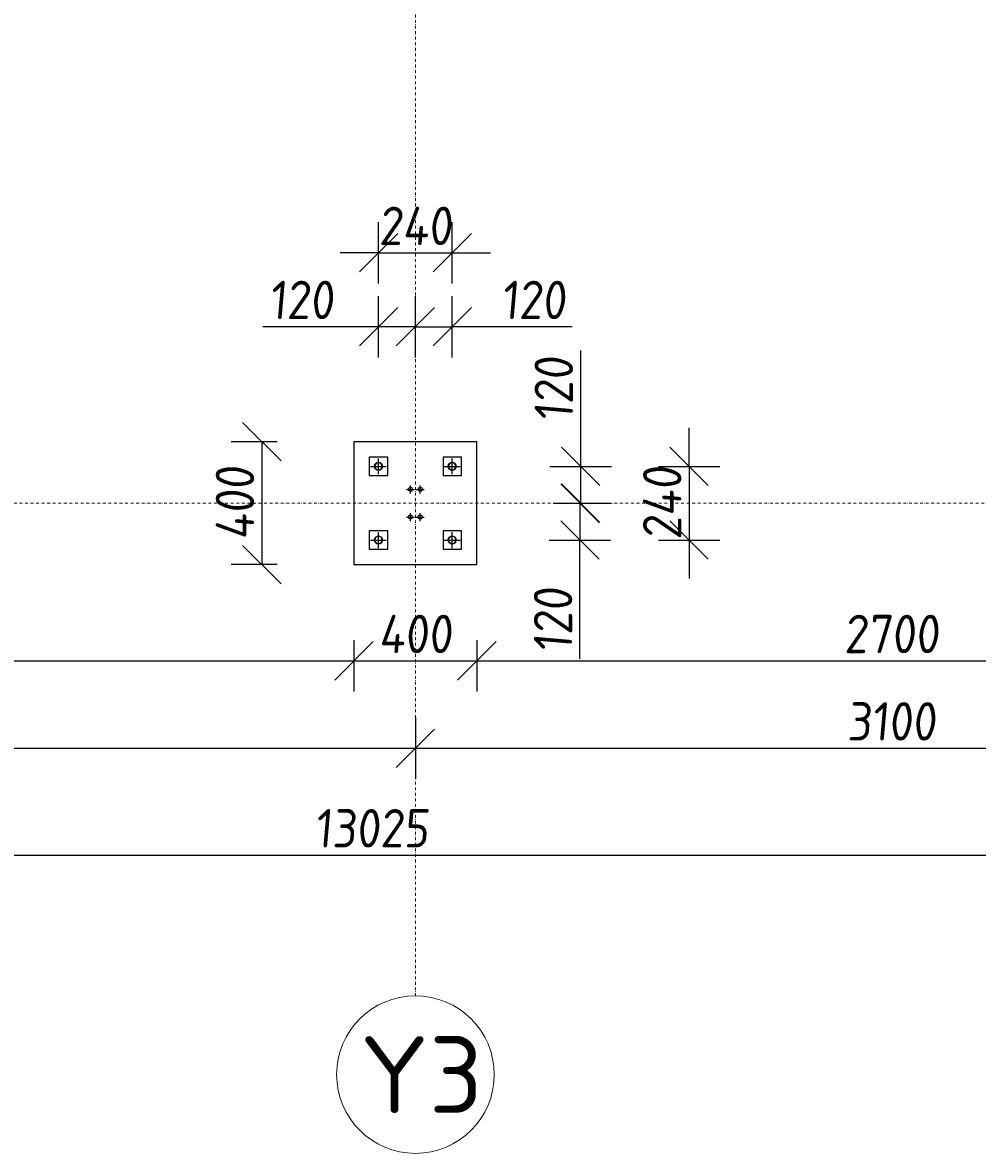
# Model space of a CAD drawing. Header units: millimetres. Extents: x -466 to 16805, y 551 to 14310.
# Tile 4 of 9: x 7351 to 10460, y 551 to 4233. Entities that reach past the tile are written whole.
import ezdxf

# ---------------------------------------------------------------- set-up
doc = ezdxf.new("R2010")
doc.units = ezdxf.units.MM
doc.linetypes.add('CENTER', pattern=[2, 1.25, -0.25, 0.25, -0.25])
doc.linetypes.add('Kropki i Kreski', pattern=[360, 180, -90, 0, -90])
doc.layers.add('Osie_Nr_pióra__101_Nr_pióra__7', color=3, linetype='Continuous', lineweight=18)
for name, color, linetype in [('Rbcs_EX_Osie', 7, 'Continuous'), ('Rbcs_EX_Profile', 7, 'Continuous'), ('Rbcs_EX_Siatki', 7, 'Continuous'), ('Rbcs_EX_Wymiary', 7, 'Continuous')]:
    doc.layers.add(name, color=color, linetype=linetype)
doc.styles.add('RBCS_dim', font='isocpeur.ttf', dxfattribs={"width": 0.9, "oblique": 5})
doc.styles.add('RBCS_opis1', font='isocpeur.ttf', dxfattribs={"oblique": 5, "height": 5})
doc.dimstyles.new('Copy of RBCS_STANDARD', dxfattribs={"dimtxt": 2.5, "dimasz": 2.5, "dimexe": 2, "dimexo": 5, "dimgap": 0.5, "dimtad": 1, "dimdec": 0, "dimtxsty": 'RBCS_dim', "dimblk": 'OBLIQUE', "dimcen": 2.5, "dimclrd": 3, "dimclre": 3, "dimclrt": 6, "dimadec": 0, "dimazin": 0, "dimtfac": 1, "dimtdec": 0, "dimtix": 1, "dimtmove": 0, "dimatfit": 3, "dimfxl": 2, "dimfxlon": 1, "dimarcsym": 0})

# ---------------------------------------------------------------- blocks, each defined once
blk = doc.blocks.new('_OBLIQUE')
at = {"color": 0, "linetype": 'ByBlock'}
blk.add_line((-0.5, -0.5), (0.5, 0.5), dxfattribs=at)
blk = doc.blocks.new('*D219')
at = {"layer": 'Defpoints', "color": 0, "lineweight": 25, "transparency": 16777216}
for p in [(5730.1, 2471.9), (8430.1, 2471.9), (8430.1, 2155.1)]:
    blk.add_point(p, dxfattribs=at)
at = {"layer": 'Rbcs_EX_Wymiary', "color": 3, "lineweight": -2, "transparency": 16777216}
for p, q in [((5730.1, 2221.9), (5730.1, 2055.1)), ((8430.1, 2221.9), (8430.1, 2055.1)), ((5730.1, 2155.1), (8430.1, 2155.1))]:
    blk.add_line(p, q, dxfattribs=at)
at = {"layer": 'Rbcs_EX_Wymiary', "color": 3, "lineweight": -2, "transparency": 16777216, "xscale": 125, "yscale": 125, "zscale": 125, "rotation": 180}
blk.add_blockref('_OBLIQUE', (5730.1, 2155.1), dxfattribs=at)
at = {"layer": 'Rbcs_EX_Wymiary', "color": 3, "lineweight": -2, "transparency": 16777216, "xscale": 125, "yscale": 125, "zscale": 125}
blk.add_blockref('_OBLIQUE', (8430.1, 2155.1), dxfattribs=at)
at = {"layer": 'Rbcs_EX_Wymiary', "color": 6, "transparency": 16777216, "insert": (7080.1, 2242.6), "char_height": 125, "attachment_point": 5, "style": 'RBCS_dim'}
blk.add_mtext('2700', dxfattribs=at)
blk = doc.blocks.new('*D220')
at = {"layer": 'Defpoints', "color": 0, "lineweight": 25, "transparency": 16777216}
for p in [(8430.1, 2471.9), (8830.1, 2471.9), (8830.1, 2155.1)]:
    blk.add_point(p, dxfattribs=at)
at = {"layer": 'Rbcs_EX_Wymiary', "color": 3, "lineweight": -2, "transparency": 16777216}
for p, q in [((8430.1, 2221.9), (8430.1, 2055.1)), ((8830.1, 2221.9), (8830.1, 2055.1)), ((8430.1, 2155.1), (8830.1, 2155.1))]:
    blk.add_line(p, q, dxfattribs=at)
at = {"layer": 'Rbcs_EX_Wymiary', "color": 3, "lineweight": -2, "transparency": 16777216, "xscale": 125, "yscale": 125, "zscale": 125, "rotation": 180}
blk.add_blockref('_OBLIQUE', (8430.1, 2155.1), dxfattribs=at)
at = {"layer": 'Rbcs_EX_Wymiary', "color": 3, "lineweight": -2, "transparency": 16777216, "xscale": 125, "yscale": 125, "zscale": 125}
blk.add_blockref('_OBLIQUE', (8830.1, 2155.1), dxfattribs=at)
at = {"layer": 'Rbcs_EX_Wymiary', "color": 6, "transparency": 16777216, "insert": (8630.1, 2242.6), "char_height": 125, "attachment_point": 5, "style": 'RBCS_dim'}
blk.add_mtext('400', dxfattribs=at)
blk = doc.blocks.new('*D221')
at = {"layer": 'Defpoints', "color": 0, "lineweight": 25, "transparency": 16777216}
for p in [(8830.1, 2471.9), (11530.1, 2471.8), (11530.1, 2155.1)]:
    blk.add_point(p, dxfattribs=at)
at = {"layer": 'Rbcs_EX_Wymiary', "color": 3, "lineweight": -2, "transparency": 16777216}
for p, q in [((8830.1, 2221.9), (8830.1, 2055.1)), ((11530.1, 2221.8), (11530.1, 2055.1)), ((8830.1, 2155.1), (11530.1, 2155.1))]:
    blk.add_line(p, q, dxfattribs=at)
at = {"layer": 'Rbcs_EX_Wymiary', "color": 3, "lineweight": -2, "transparency": 16777216, "xscale": 125, "yscale": 125, "zscale": 125, "rotation": 180}
blk.add_blockref('_OBLIQUE', (8830.1, 2155.1), dxfattribs=at)
at = {"layer": 'Rbcs_EX_Wymiary', "color": 3, "lineweight": -2, "transparency": 16777216, "xscale": 125, "yscale": 125, "zscale": 125}
blk.add_blockref('_OBLIQUE', (11530.1, 2155.1), dxfattribs=at)
at = {"layer": 'Rbcs_EX_Wymiary', "color": 6, "transparency": 16777216, "insert": (10180.1, 2242.6), "char_height": 125, "attachment_point": 5, "style": 'RBCS_dim'}
blk.add_mtext('2700', dxfattribs=at)
blk = doc.blocks.new('*D227')
at = {"layer": 'Defpoints', "color": 0, "lineweight": 25, "transparency": 16777216}
for p in [(5530.1, 2471.9), (8630.1, 2471.9), (8630.1, 1870.6)]:
    blk.add_point(p, dxfattribs=at)
at = {"layer": 'Rbcs_EX_Wymiary', "color": 3, "lineweight": -2, "transparency": 16777216}
for p, q in [((5530.1, 1970.6), (5530.1, 1770.6)), ((8630.1, 1970.6), (8630.1, 1770.6)), ((5530.1, 1870.6), (8630.1, 1870.6))]:
    blk.add_line(p, q, dxfattribs=at)
at = {"layer": 'Rbcs_EX_Wymiary', "color": 3, "lineweight": -2, "transparency": 16777216, "xscale": 125, "yscale": 125, "zscale": 125, "rotation": 180}
blk.add_blockref('_OBLIQUE', (5530.1, 1870.6), dxfattribs=at)
at = {"layer": 'Rbcs_EX_Wymiary', "color": 3, "lineweight": -2, "transparency": 16777216, "xscale": 125, "yscale": 125, "zscale": 125}
blk.add_blockref('_OBLIQUE', (8630.1, 1870.6), dxfattribs=at)
at = {"layer": 'Rbcs_EX_Wymiary', "color": 6, "transparency": 16777216, "insert": (7080.1, 1958.1), "char_height": 125, "attachment_point": 5, "style": 'RBCS_dim'}
blk.add_mtext('3100', dxfattribs=at)
blk = doc.blocks.new('*D228')
at = {"layer": 'Defpoints', "color": 0, "lineweight": 25, "transparency": 16777216}
for p in [(8630.1, 2471.9), (11730.1, 2471.8), (11730.1, 1870.6)]:
    blk.add_point(p, dxfattribs=at)
at = {"layer": 'Rbcs_EX_Wymiary', "color": 3, "lineweight": -2, "transparency": 16777216}
for p, q in [((8630.1, 1970.6), (8630.1, 1770.6)), ((11730.1, 1970.6), (11730.1, 1770.6)), ((8630.1, 1870.6), (11730.1, 1870.6))]:
    blk.add_line(p, q, dxfattribs=at)
at = {"layer": 'Rbcs_EX_Wymiary', "color": 3, "lineweight": -2, "transparency": 16777216, "xscale": 125, "yscale": 125, "zscale": 125, "rotation": 180}
blk.add_blockref('_OBLIQUE', (8630.1, 1870.6), dxfattribs=at)
at = {"layer": 'Rbcs_EX_Wymiary', "color": 3, "lineweight": -2, "transparency": 16777216, "xscale": 125, "yscale": 125, "zscale": 125}
blk.add_blockref('_OBLIQUE', (11730.1, 1870.6), dxfattribs=at)
at = {"layer": 'Rbcs_EX_Wymiary', "color": 6, "transparency": 16777216, "insert": (10180.1, 1958.1), "char_height": 125, "attachment_point": 5, "style": 'RBCS_dim'}
blk.add_mtext('3100', dxfattribs=at)
blk = doc.blocks.new('*D231')
at = {"layer": 'Defpoints', "color": 0, "lineweight": 25, "transparency": 16777216}
for p in [(1975.1, 2488.9), (15000.1, 2488.9), (15000.1, 1522.6)]:
    blk.add_point(p, dxfattribs=at)
at = {"layer": 'Rbcs_EX_Wymiary', "color": 3, "lineweight": -2, "transparency": 16777216}
for p, q in [((1975.1, 1622.6), (1975.1, 1422.6)), ((15000.1, 1622.6), (15000.1, 1422.6)), ((1975.1, 1522.6), (15000.1, 1522.6))]:
    blk.add_line(p, q, dxfattribs=at)
at = {"layer": 'Rbcs_EX_Wymiary', "color": 3, "lineweight": -2, "transparency": 16777216, "xscale": 125, "yscale": 125, "zscale": 125, "rotation": 180}
blk.add_blockref('_OBLIQUE', (1975.1, 1522.6), dxfattribs=at)
at = {"layer": 'Rbcs_EX_Wymiary', "color": 3, "lineweight": -2, "transparency": 16777216, "xscale": 125, "yscale": 125, "zscale": 125}
blk.add_blockref('_OBLIQUE', (15000.1, 1522.6), dxfattribs=at)
at = {"layer": 'Rbcs_EX_Wymiary', "color": 6, "transparency": 16777216, "insert": (8487.6, 1610.1), "char_height": 125, "attachment_point": 5, "style": 'RBCS_dim'}
blk.add_mtext('13025', dxfattribs=at)
blk = doc.blocks.new('*D123')
at = {"layer": 'Defpoints', "color": 0, "lineweight": 25, "transparency": 16777216}
for p in [(8750.1, 2788.4), (8830.1, 2668.4), (9168.2, 2668.4)]:
    blk.add_point(p, dxfattribs=at)
at = {"layer": 'Rbcs_EX_Wymiary', "color": 3, "lineweight": -2, "transparency": 16777216}
for p, q in [((9168.2, 2788.4), (9168.2, 3165.5)), ((9068.2, 2788.4), (9268.2, 2788.4)), ((9168.2, 2668.4), (9168.2, 2788.4)), ((9080.1, 2668.4), (9268.2, 2668.4))]:
    blk.add_line(p, q, dxfattribs=at)
at = {"layer": 'Rbcs_EX_Wymiary', "color": 3, "lineweight": -2, "transparency": 16777216, "xscale": 125, "yscale": 125, "zscale": 125}
for p, rotation in [((9168.2, 2788.4), 90), ((9168.2, 2668.4), 270)]:
    blk.add_blockref('_OBLIQUE', p, dxfattribs=dict(at, rotation=rotation))
at = {"layer": 'Rbcs_EX_Wymiary', "color": 6, "transparency": 16777216, "insert": (9080.7, 3039.4), "char_height": 125, "attachment_point": 5, "rotation": 90, "style": 'RBCS_dim'}
blk.add_mtext('120', dxfattribs=at)
blk = doc.blocks.new('*D124')
at = {"layer": 'Defpoints', "color": 0, "lineweight": 25, "transparency": 16777216}
for p in [(8830.1, 2668.4), (8750.1, 2548.4), (9165.7, 2548.4)]:
    blk.add_point(p, dxfattribs=at)
at = {"layer": 'Rbcs_EX_Wymiary', "color": 3, "lineweight": -2, "transparency": 16777216}
for p, q in [((9080.1, 2668.4), (9265.7, 2668.4)), ((9165.7, 2668.4), (9165.7, 2548.4)), ((9065.7, 2548.4), (9265.7, 2548.4)), ((9165.7, 2161.5), (9165.7, 2548.4))]:
    blk.add_line(p, q, dxfattribs=at)
at = {"layer": 'Rbcs_EX_Wymiary', "color": 3, "lineweight": -2, "transparency": 16777216, "xscale": 125, "yscale": 125, "zscale": 125}
for p, rotation in [((9165.7, 2668.4), 90), ((9165.7, 2548.4), 270)]:
    blk.add_blockref('_OBLIQUE', p, dxfattribs=dict(at, rotation=rotation))
at = {"layer": 'Rbcs_EX_Wymiary', "color": 6, "transparency": 16777216, "insert": (9078.2, 2287.6), "char_height": 125, "attachment_point": 5, "rotation": 90, "style": 'RBCS_dim'}
blk.add_mtext('120', dxfattribs=at)
blk = doc.blocks.new('*D125')
at = {"layer": 'Defpoints', "color": 0, "lineweight": 25, "transparency": 16777216}
for p in [(7452.3, 2788.4), (7452.3, 2548.4), (9521.1, 2548.4)]:
    blk.add_point(p, dxfattribs=at)
at = {"layer": 'Rbcs_EX_Wymiary', "color": 3, "lineweight": -2, "transparency": 16777216}
for p, q in [((9521.1, 2788.4), (9521.1, 2913.4)), ((9421.1, 2788.4), (9621.1, 2788.4)), ((9521.1, 2788.4), (9521.1, 2548.4)), ((9421.1, 2548.4), (9621.1, 2548.4)), ((9521.1, 2548.4), (9521.1, 2423.4))]:
    blk.add_line(p, q, dxfattribs=at)
at = {"layer": 'Rbcs_EX_Wymiary', "color": 3, "lineweight": -2, "transparency": 16777216, "xscale": 125, "yscale": 125, "zscale": 125}
for p, rotation in [((9521.1, 2788.4), 270), ((9521.1, 2548.4), 90)]:
    blk.add_blockref('_OBLIQUE', p, dxfattribs=dict(at, rotation=rotation))
at = {"layer": 'Rbcs_EX_Wymiary', "color": 6, "transparency": 16777216, "insert": (9433.6, 2668.4), "char_height": 125, "attachment_point": 5, "rotation": 90, "style": 'RBCS_dim'}
blk.add_mtext('240', dxfattribs=at)
blk = doc.blocks.new('*D126')
at = {"layer": 'Defpoints', "color": 0, "lineweight": 25, "transparency": 16777216}
for p in [(8430.1, 2868.4), (8130.1, 2468.4), (8430.1, 2468.4)]:
    blk.add_point(p, dxfattribs=at)
at = {"layer": 'Rbcs_EX_Wymiary', "color": 3, "lineweight": -2, "transparency": 16777216}
for p, q in [((8180.1, 2868.4), (8030.1, 2868.4)), ((8130.1, 2868.4), (8130.1, 2468.4)), ((8180.1, 2468.4), (8030.1, 2468.4))]:
    blk.add_line(p, q, dxfattribs=at)
at = {"layer": 'Rbcs_EX_Wymiary', "color": 3, "lineweight": -2, "transparency": 16777216, "xscale": 125, "yscale": 125, "zscale": 125}
for p, rotation in [((8130.1, 2868.4), 90), ((8130.1, 2468.4), 270)]:
    blk.add_blockref('_OBLIQUE', p, dxfattribs=dict(at, rotation=rotation))
at = {"layer": 'Rbcs_EX_Wymiary', "color": 6, "transparency": 16777216, "insert": (8042.6, 2668.4), "char_height": 125, "attachment_point": 5, "rotation": 90, "style": 'RBCS_dim'}
blk.add_mtext('400', dxfattribs=at)
blk = doc.blocks.new('*D127')
at = {"layer": 'Defpoints', "color": 0, "lineweight": 25, "transparency": 16777216}
for p in [(8630.1, 3242.7), (8630.1, 2868.4), (8510.1, 2788.4)]:
    blk.add_point(p, dxfattribs=at)
at = {"layer": 'Rbcs_EX_Wymiary', "color": 3, "lineweight": -2, "transparency": 16777216}
for p, q in [((8510.1, 3142.7), (8510.1, 3342.7)), ((8630.1, 3142.7), (8630.1, 3342.7)), ((8510.1, 3242.7), (8133, 3242.7)), ((8630.1, 3242.7), (8510.1, 3242.7))]:
    blk.add_line(p, q, dxfattribs=at)
at = {"layer": 'Rbcs_EX_Wymiary', "color": 3, "lineweight": -2, "transparency": 16777216, "xscale": 125, "yscale": 125, "zscale": 125, "rotation": 180}
blk.add_blockref('_OBLIQUE', (8510.1, 3242.7), dxfattribs=at)
at = {"layer": 'Rbcs_EX_Wymiary', "color": 3, "lineweight": -2, "transparency": 16777216, "xscale": 125, "yscale": 125, "zscale": 125}
blk.add_blockref('_OBLIQUE', (8630.1, 3242.7), dxfattribs=at)
at = {"layer": 'Rbcs_EX_Wymiary', "color": 6, "transparency": 16777216, "insert": (8259.1, 3330.2), "char_height": 125, "attachment_point": 5, "style": 'RBCS_dim'}
blk.add_mtext('120', dxfattribs=at)
blk = doc.blocks.new('*D128')
at = {"layer": 'Defpoints', "color": 0, "lineweight": 25, "transparency": 16777216}
for p in [(8750.1, 3242.7), (8630.1, 2868.4), (8750.1, 2788.4)]:
    blk.add_point(p, dxfattribs=at)
at = {"layer": 'Rbcs_EX_Wymiary', "color": 3, "lineweight": -2, "transparency": 16777216}
for p, q in [((8630.1, 3142.7), (8630.1, 3342.7)), ((8750.1, 3142.7), (8750.1, 3342.7)), ((8630.1, 3242.7), (8750.1, 3242.7)), ((9140.9, 3242.7), (8750.1, 3242.7))]:
    blk.add_line(p, q, dxfattribs=at)
at = {"layer": 'Rbcs_EX_Wymiary', "color": 3, "lineweight": -2, "transparency": 16777216, "xscale": 125, "yscale": 125, "zscale": 125, "rotation": 180}
blk.add_blockref('_OBLIQUE', (8630.1, 3242.7), dxfattribs=at)
at = {"layer": 'Rbcs_EX_Wymiary', "color": 3, "lineweight": -2, "transparency": 16777216, "xscale": 125, "yscale": 125, "zscale": 125}
blk.add_blockref('_OBLIQUE', (8750.1, 3242.7), dxfattribs=at)
at = {"layer": 'Rbcs_EX_Wymiary', "color": 6, "transparency": 16777216, "insert": (9014.8, 3330.2), "char_height": 125, "attachment_point": 5, "style": 'RBCS_dim'}
blk.add_mtext('120', dxfattribs=at)
blk = doc.blocks.new('*D129')
at = {"layer": 'Defpoints', "color": 0, "lineweight": 25, "transparency": 16777216}
for p in [(8750.1, 3483.7), (8510.1, 2788.4), (8750.1, 2788.4)]:
    blk.add_point(p, dxfattribs=at)
at = {"layer": 'Rbcs_EX_Wymiary', "color": 3, "lineweight": -2, "transparency": 16777216}
for p, q in [((8510.1, 3383.7), (8510.1, 3583.7)), ((8750.1, 3383.7), (8750.1, 3583.7)), ((8510.1, 3483.7), (8385.1, 3483.7)), ((8510.1, 3483.7), (8750.1, 3483.7)), ((8750.1, 3483.7), (8875.1, 3483.7))]:
    blk.add_line(p, q, dxfattribs=at)
at = {"layer": 'Rbcs_EX_Wymiary', "color": 3, "lineweight": -2, "transparency": 16777216, "xscale": 125, "yscale": 125, "zscale": 125}
blk.add_blockref('_OBLIQUE', (8510.1, 3483.7), dxfattribs=at)
at = {"layer": 'Rbcs_EX_Wymiary', "color": 3, "lineweight": -2, "transparency": 16777216, "xscale": 125, "yscale": 125, "zscale": 125, "rotation": 180}
blk.add_blockref('_OBLIQUE', (8750.1, 3483.7), dxfattribs=at)
at = {"layer": 'Rbcs_EX_Wymiary', "color": 6, "transparency": 16777216, "insert": (8630.1, 3571.2), "char_height": 125, "attachment_point": 5, "style": 'RBCS_dim'}
blk.add_mtext('240', dxfattribs=at)

msp = doc.modelspace()

# ---------------------------------------------------------------- linework, layer by layer
at = {"layer": 'Osie_Nr_pióra__101_Nr_pióra__7', "linetype": 'Kropki i Kreski', "ltscale": 0.05}
for p, q in [((8630.3, 1064.5), (8630.2, 12823.5)), ((47, 2668.4), (16291.7, 2668.3))]:
    msp.add_line(p, q, dxfattribs=at)
at = {"layer": 'Osie_Nr_pióra__101_Nr_pióra__7', "linetype": 'Continuous'}
msp.add_line((8630.1, 1064.4), (8630.2, 1064.4), dxfattribs=at)
msp.add_line((8630.1, 1064.4), (8630.2, 1064.4), dxfattribs=at)
at = {"layer": 'Rbcs_EX_Osie', "color": 5, "linetype": 'CENTER'}
for p, q in [((8510.1, 2762.4), (8510.1, 2814.4)), ((8750.1, 2762.4), (8750.1, 2814.4)), ((8484.1, 2788.4), (8536.1, 2788.4)), ((8724.1, 2788.4), (8776.1, 2788.4)), ((8614.1, 2700.4), (8614.1, 2726.4)), ((8646.1, 2700.4), (8646.1, 2726.4)), ((8601.1, 2713.4), (8627.1, 2713.4)), ((8633.1, 2713.4), (8659.1, 2713.4)), ((8601.1, 2623.4), (8627.1, 2623.4)), ((8614.1, 2610.4), (8614.1, 2636.4)), ((8633.1, 2623.4), (8659.1, 2623.4)), ((8646.1, 2610.4), (8646.1, 2636.4)), ((8484.1, 2548.4), (8536.1, 2548.4)), ((8510.1, 2522.4), (8510.1, 2574.4)), ((8724.1, 2548.4), (8776.1, 2548.4)), ((8750.1, 2522.4), (8750.1, 2574.4))]:
    msp.add_line(p, q, dxfattribs=at)
at = {"layer": 'Rbcs_EX_Profile'}
for p, q in [((8830.1, 2868.4), (8430.1, 2868.4)), ((8430.1, 2868.4), (8430.1, 2468.4)), ((8830.1, 2468.4), (8830.1, 2868.4)), ((8540.1, 2818.4), (8480.1, 2818.4)), ((8480.1, 2818.4), (8480.1, 2758.4)), ((8505.6, 2799.7), (8501.7, 2797.1)), ((8505.6, 2799.4), (8501.7, 2796.8)), ((8510.1, 2800.6), (8505.6, 2799.7)), ((8510.1, 2800.4), (8505.6, 2799.4)), ((8514.7, 2799.7), (8510.1, 2800.6)), ((8514.7, 2799.4), (8510.1, 2800.4)), ((8518.6, 2797.1), (8514.7, 2799.7)), ((8518.6, 2796.8), (8514.7, 2799.4)), ((8540.1, 2758.4), (8540.1, 2818.4)), ((8780.1, 2818.4), (8720.1, 2818.4)), ((8720.1, 2818.4), (8720.1, 2758.4)), ((8745.6, 2799.7), (8741.7, 2797.1)), ((8745.6, 2799.4), (8741.7, 2796.8)), ((8750.1, 2800.6), (8745.6, 2799.7)), ((8750.1, 2800.4), (8745.6, 2799.4)), ((8754.7, 2799.7), (8750.1, 2800.6)), ((8754.7, 2799.4), (8750.1, 2800.4)), ((8758.6, 2797.1), (8754.7, 2799.7)), ((8758.6, 2796.8), (8754.7, 2799.4)), ((8780.1, 2758.4), (8780.1, 2818.4)), ((8499.1, 2793.2), (8498.1, 2788.6)), ((8499.1, 2792.9), (8498.1, 2788.4)), ((8498.1, 2788.6), (8498.1, 2783.4)), ((8498.1, 2788.4), (8499.1, 2783.8)), ((8501.7, 2797.1), (8499.1, 2793.2)), ((8501.7, 2796.8), (8499.1, 2792.9)), ((8499.1, 2783.8), (8501.7, 2779.9)), ((8501.7, 2779.9), (8505.6, 2777.3)), ((8505.6, 2777.3), (8510.1, 2776.4)), ((8510.1, 2776.4), (8514.7, 2777.3)), ((8514.7, 2777.3), (8518.6, 2779.9)), ((8521.2, 2793.2), (8518.6, 2797.1)), ((8521.2, 2792.9), (8518.6, 2796.8)), ((8518.6, 2779.9), (8521.2, 2783.8)), ((8522.1, 2788.6), (8521.2, 2793.2)), ((8522.1, 2788.4), (8521.2, 2792.9)), ((8521.2, 2783.8), (8522.1, 2788.4)), ((8522.1, 2783.4), (8522.1, 2788.6)), ((8739.1, 2793.2), (8738.1, 2788.6)), ((8739.1, 2792.9), (8738.1, 2788.4)), ((8738.1, 2788.6), (8738.1, 2783.4)), ((8738.1, 2788.4), (8739.1, 2783.8)), ((8741.7, 2797.1), (8739.1, 2793.2)), ((8741.7, 2796.8), (8739.1, 2792.9)), ((8739.1, 2783.8), (8741.7, 2779.9)), ((8741.7, 2779.9), (8745.6, 2777.3)), ((8745.6, 2777.3), (8750.1, 2776.4)), ((8750.1, 2776.4), (8754.7, 2777.3)), ((8754.7, 2777.3), (8758.6, 2779.9)), ((8761.2, 2793.2), (8758.6, 2797.1)), ((8761.2, 2792.9), (8758.6, 2796.8)), ((8758.6, 2779.9), (8761.2, 2783.8)), ((8762.1, 2788.6), (8761.2, 2793.2)), ((8762.1, 2788.4), (8761.2, 2792.9)), ((8761.2, 2783.8), (8762.1, 2788.4)), ((8762.1, 2783.4), (8762.1, 2788.6)), ((8480.1, 2758.4), (8540.1, 2758.4)), ((8720.1, 2758.4), (8780.1, 2758.4)), ((8540.1, 2578.4), (8480.1, 2578.4)), ((8480.1, 2578.4), (8480.1, 2518.4)), ((8540.1, 2518.4), (8540.1, 2578.4)), ((8780.1, 2578.4), (8720.1, 2578.4)), ((8720.1, 2578.4), (8720.1, 2518.4)), ((8780.1, 2518.4), (8780.1, 2578.4)), ((8499.1, 2553.4), (8498.1, 2548.8)), ((8498.1, 2553.3), (8498.1, 2548.6)), ((8498.1, 2548.8), (8499.1, 2544.2)), ((8499.1, 2544.2), (8498.1, 2548.8)), ((8498.1, 2548.6), (8499.1, 2544)), ((8501.7, 2557.3), (8499.1, 2553.4)), ((8499.1, 2544.2), (8501.7, 2540.3)), ((8499.1, 2544), (8501.7, 2540.1)), ((8505.6, 2559.9), (8501.7, 2557.3)), ((8501.7, 2540.3), (8505.6, 2537.7)), ((8510.1, 2560.8), (8505.6, 2559.9)), ((8514.7, 2559.9), (8510.1, 2560.8)), ((8518.6, 2557.3), (8514.7, 2559.9)), ((8514.7, 2537.7), (8518.6, 2540.3)), ((8521.2, 2553.4), (8518.6, 2557.3)), ((8518.6, 2540.3), (8521.2, 2544.2)), ((8518.6, 2540.1), (8521.2, 2544)), ((8522.1, 2548.8), (8521.2, 2553.4)), ((8521.2, 2544.2), (8522.1, 2548.8)), ((8521.2, 2544), (8522.1, 2548.6)), ((8522.1, 2548.6), (8522.1, 2553.3)), ((8739.1, 2553.4), (8738.1, 2548.8)), ((8738.1, 2553.3), (8738.1, 2548.6)), ((8738.1, 2548.8), (8739.1, 2544.2)), ((8739.1, 2544.2), (8738.1, 2548.8)), ((8738.1, 2548.6), (8739.1, 2544)), ((8741.7, 2557.3), (8739.1, 2553.4)), ((8739.1, 2544.2), (8741.7, 2540.3)), ((8741.7, 2540.3), (8739.1, 2544.2)), ((8739.1, 2544), (8741.7, 2540.1)), ((8745.6, 2559.9), (8741.7, 2557.3)), ((8741.7, 2540.3), (8745.6, 2537.7)), ((8750.1, 2560.8), (8745.6, 2559.9)), ((8754.7, 2559.9), (8750.1, 2560.8)), ((8758.6, 2557.3), (8754.7, 2559.9)), ((8754.7, 2537.7), (8758.6, 2540.3)), ((8761.2, 2553.4), (8758.6, 2557.3)), ((8758.6, 2540.3), (8761.2, 2544.2)), ((8758.6, 2540.1), (8761.2, 2544)), ((8762.1, 2548.8), (8761.2, 2553.4)), ((8761.2, 2544.2), (8762.1, 2548.8)), ((8761.2, 2544), (8762.1, 2548.6)), ((8762.1, 2548.6), (8762.1, 2553.3)), ((8480.1, 2518.4), (8540.1, 2518.4)), ((8501.7, 2540.1), (8505.6, 2537.5)), ((8505.6, 2537.7), (8510.1, 2536.8)), ((8505.6, 2537.5), (8510.1, 2536.6)), ((8510.1, 2536.8), (8514.7, 2537.7)), ((8510.1, 2536.6), (8514.7, 2537.5)), ((8514.7, 2537.5), (8518.6, 2540.1)), ((8720.1, 2518.4), (8780.1, 2518.4)), ((8741.7, 2540.1), (8745.6, 2537.5)), ((8745.6, 2537.7), (8750.1, 2536.8)), ((8745.6, 2537.5), (8750.1, 2536.6)), ((8750.1, 2536.8), (8754.7, 2537.7)), ((8750.1, 2536.6), (8754.7, 2537.5)), ((8754.7, 2537.5), (8758.6, 2540.1)), ((8430.1, 2468.4), (8830.1, 2468.4))]:
    msp.add_line(p, q, dxfattribs=at)
for centre, radius in [((8510.1, 2788.4), 13), ((8750.1, 2788.4), 13), ((8614.1, 2713.4), 6.5), ((8646.1, 2713.4), 6.5), ((8614.1, 2623.4), 6.5), ((8646.1, 2623.4), 6.5), ((8510.1, 2548.4), 13), ((8750.1, 2548.4), 13)]:
    msp.add_circle(centre, radius, dxfattribs=at)
at = {"layer": 'Rbcs_EX_Siatki', "color": 3, "lineweight": 0}
msp.add_circle((8630.2, 808), 256.5, dxfattribs=at)

# ---------------------------------------------------------------- texts
at = {"layer": 'Rbcs_EX_Siatki', "color": 3, "style": 'RBCS_opis1'}
msp.add_text('Y3', height=250, dxfattribs=at).set_placement((8449.2, 683))

# ---------------------------------------------------------------- dimensions: what is measured, and where the dimension line sits
at = {"layer": 'Rbcs_EX_Wymiary'}
for base, p1, p2, picture, middle in [((8750.1, 3483.7), (8510.1, 2788.4), (8750.1, 2788.4), '*D129', (8630.1, 3571.2)), ((15000.1, 1522.6), (1975.1, 2488.9), (15000.1, 2488.9), '*D231', (8487.6, 1610.1)), ((8630.1, 1870.6), (5530.1, 2471.9), (8630.1, 2471.9), '*D227', (7080.1, 1958.1)), ((8430.1, 2155.1), (5730.1, 2471.9), (8430.1, 2471.9), '*D219', (7080.1, 2242.6)), ((8830.1, 2155.1), (8430.1, 2471.9), (8830.1, 2471.9), '*D220', (8630.1, 2242.6)), ((11730.1, 1870.6), (8630.1, 2471.9), (11730.1, 2471.8), '*D228', (10180.1, 1958.1)), ((11530.1, 2155.1), (8830.1, 2471.9), (11530.1, 2471.8), '*D221', (10180.1, 2242.6))]:
    dim = msp.add_linear_dim(base=base, p1=p1, p2=p2, dimstyle='Copy of RBCS_STANDARD', dxfattribs=at)
    dim.commit()
    dim.dimension.update_dxf_attribs({"geometry": picture, "text_midpoint": middle})
for base, p1, p2, picture, middle in [((8630.1, 3242.7), (8510.1, 2788.4), (8630.1, 2868.4), '*D127', (8259.1, 3242.7)), ((8750.1, 3242.7), (8630.1, 2868.4), (8750.1, 2788.4), '*D128', (9014.8, 3225.2))]:
    dim = msp.add_linear_dim(base=base, p1=p1, p2=p2, dimstyle='Copy of RBCS_STANDARD', dxfattribs=at)
    dim.commit()
    dim.dimension.update_dxf_attribs({"geometry": picture, "text_midpoint": middle, "dimtype": 160})
for base, p1, p2, picture, middle in [((9168.2, 2668.4), (8750.1, 2788.4), (8830.1, 2668.4), '*D123', (9168.2, 3039.4)), ((9165.7, 2548.4), (8830.1, 2668.4), (8750.1, 2548.4), '*D124', (9190.6, 2287.6))]:
    dim = msp.add_linear_dim(base=base, p1=p1, p2=p2, angle=90, dimstyle='Copy of RBCS_STANDARD', dxfattribs=at)
    dim.commit()
    dim.dimension.update_dxf_attribs({"geometry": picture, "text_midpoint": middle, "dimtype": 160})
for base, p1, p2, picture, middle in [((9521.1, 2548.4), (7452.3, 2788.4), (7452.3, 2548.4), '*D125', (9433.6, 2668.4)), ((8130.1, 2468.4), (8430.1, 2868.4), (8430.1, 2468.4), '*D126', (8042.6, 2668.4))]:
    dim = msp.add_linear_dim(base=base, p1=p1, p2=p2, angle=90, dimstyle='Copy of RBCS_STANDARD', dxfattribs=at)
    dim.commit()
    dim.dimension.update_dxf_attribs({"geometry": picture, "text_midpoint": middle})

doc.saveas('drawing.dxf')
